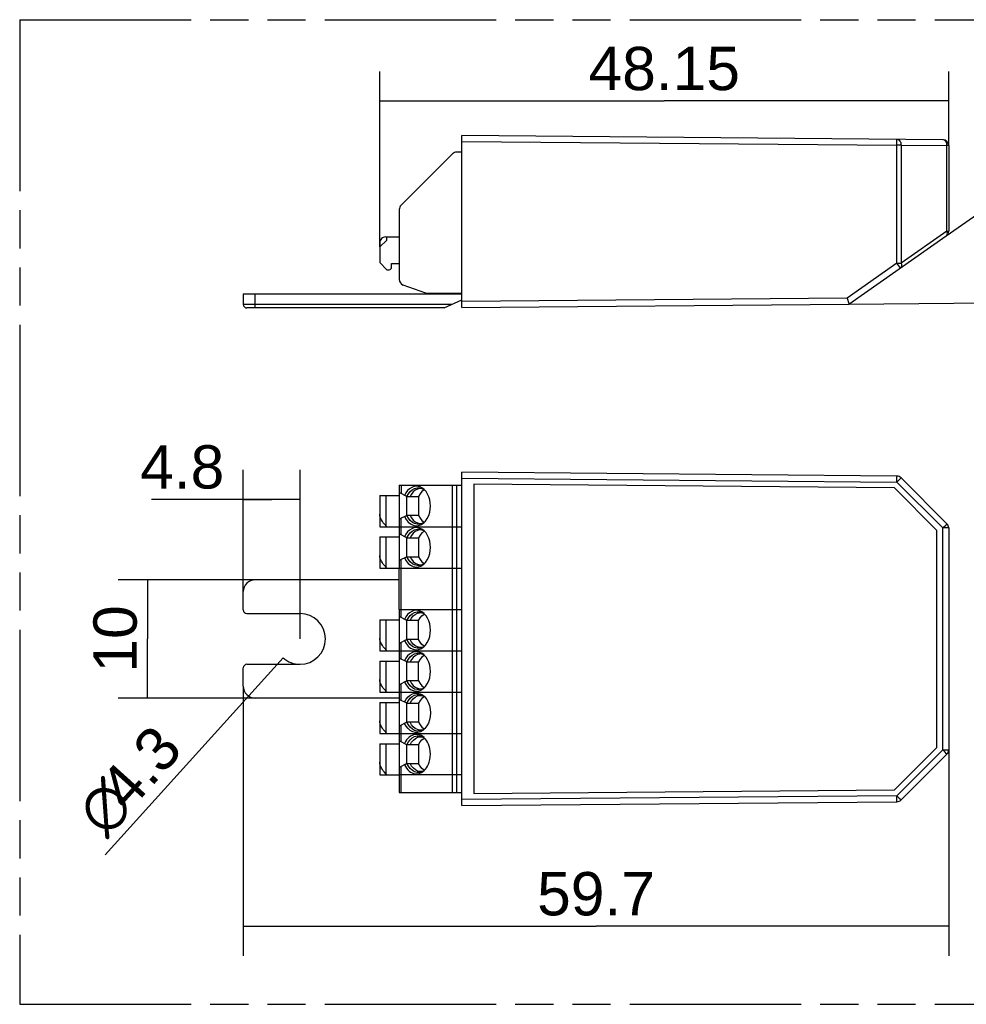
# Model space of a CAD drawing. Header units: millimetres. Extents: x 0 to 210, y 0 to 297.
# Tile 3 of 11: x 50 to 98, y 133 to 183. Entities that reach past the tile are written whole.
import ezdxf
from ezdxf.enums import TextEntityAlignment as Align

# ---------------------------------------------------------------- set-up
doc = ezdxf.new("R2010")
doc.units = ezdxf.units.MM
doc.header["$LTSCALE"] = 19.36
doc.linetypes.add('PHANTOM', pattern=[0.8, 0.45, -0.05, 0.1, -0.05, 0.1, -0.05])
doc.layers.get('0').update_dxf_attribs({"linetype": 'CONTINUOUS'})
doc.layers.add('DEFAULT_3', color=7, linetype='PHANTOM')
doc.layers.add('Z_DIM_2D', color=7, linetype='CONTINUOUS')
doc.styles.add('TEXTSTYLE_3', font='helveticaneueltw1g-ltcn.otf')
doc.styles.add('TEXTSTYLE_4', font='gdt', dxfattribs={"width": 0.7})
doc.dimstyles.new('DIMSTYLE_1', dxfattribs={"dimtxt": 2.2, "dimasz": 3.5, "dimexe": 1.5, "dimexo": 0, "dimgap": 0.55, "dimtad": 1, "dimdec": 4, "dimlfac": 1.666667, "dimdsep": 46, "dimtxsty": 'TEXTSTYLE_3', "dimblk": '_FILLED', "dimblk1": '_FILLED', "dimblk2": '_FILLED', "dimcen": 0.09, "dimclrt": 5, "dimadec": 4, "dimazin": 2, "dimtp": 0.3, "dimtm": 0.3, "dimtfac": 1, "dimtdec": 4, "dimtofl": 0, "dimtmove": 0, "dimatfit": 3, "dimldrblk": '_FILLED', "dimfxl": 0, "dimtolj": 1, "dimarcsym": 0})
doc.dimstyles.new('DIMSTYLE_2', dxfattribs={"dimtxt": 2.2, "dimasz": 3.5, "dimexe": 1.5, "dimexo": 0, "dimgap": 0.55, "dimtad": 1, "dimdec": 4, "dimlfac": 1.666667, "dimdsep": 46, "dimtxsty": 'TEXTSTYLE_3', "dimblk": '_FILLED', "dimblk1": '_FILLED', "dimblk2": '_FILLED', "dimcen": 0.09, "dimclrt": 5, "dimadec": 4, "dimazin": 2, "dimtp": 0.2, "dimtm": 0.2, "dimtfac": 1, "dimtdec": 4, "dimtofl": 0, "dimtmove": 0, "dimatfit": 3, "dimldrblk": '_FILLED', "dimfxl": 0, "dimtolj": 1, "dimarcsym": 0})
doc.dimstyles.new('DIMSTYLE_3', dxfattribs={"dimtxt": 2.2, "dimasz": 3.5, "dimexe": 1.5, "dimexo": 0, "dimtad": 1, "dimdec": 4, "dimlfac": 1.666667, "dimdsep": 46, "dimtxsty": 'TEXTSTYLE_3', "dimblk": '_FILLED', "dimblk1": '_FILLED', "dimblk2": '_FILLED', "dimcen": 0.09, "dimclrt": 5, "dimadec": 4, "dimazin": 2, "dimtp": 0.1, "dimtm": 0.1, "dimtfac": 1, "dimtdec": 4, "dimtofl": 0, "dimtmove": 0, "dimatfit": 1, "dimldrblk": '_FILLED', "dimfxl": 0, "dimtolj": 1, "dimarcsym": 0})
doc.dimstyles.new('DIMSTYLE_4', dxfattribs={"dimtxt": 2.2, "dimasz": 3.5, "dimexe": 1.5, "dimexo": 0, "dimgap": 0.55, "dimtad": 1, "dimdec": 4, "dimlfac": 1.666667, "dimdsep": 46, "dimtxsty": 'TEXTSTYLE_3', "dimblk": '_FILLED', "dimblk1": '_FILLED', "dimblk2": '_FILLED', "dimcen": 0.09, "dimclrt": 5, "dimadec": 4, "dimazin": 2, "dimtp": 0.1, "dimtm": 0.1, "dimtfac": 1, "dimtdec": 4, "dimtofl": 0, "dimtmove": 0, "dimatfit": 3, "dimldrblk": '_FILLED', "dimfxl": 0, "dimtolj": 1, "dimarcsym": 0})
doc.dimstyles.new('DIMSTYLE_5', dxfattribs={"dimtxt": 2.2, "dimasz": 3.5, "dimexe": 1.5, "dimexo": 0, "dimgap": 1.1, "dimtad": 0, "dimtih": 1, "dimtoh": 1, "dimlfac": 1.666667, "dimdsep": 46, "dimtxsty": 'TEXTSTYLE_3', "dimblk": '_FILLED', "dimblk1": '_FILLED', "dimblk2": '_FILLED', "dimcen": 0.09, "dimclrt": 5, "dimadec": 4, "dimazin": 2, "dimtp": 0.05, "dimtm": 0.05, "dimtfac": 1, "dimtdec": 65535, "dimtofl": 0, "dimtmove": 0, "dimatfit": 3, "dimldrblk": '_FILLED', "dimfxl": 0, "dimtolj": 1, "dimarcsym": 0})

# ---------------------------------------------------------------- blocks, each defined once
blk = doc.blocks.new('*D2')
at = {"layer": 'Z_DIM_2D', "color": 2, "linetype": 'Continuous', "transparency": 16777216}
for p, q in [((61.484, 148.834), (61.484, 135.146)), ((97.304, 145.599), (97.304, 135.146)), ((61.484, 136.646), (79.394, 136.646)), ((97.304, 136.646), (79.394, 136.646))]:
    blk.add_line(p, q, dxfattribs=at)
at = {"layer": 'Z_DIM_2D', "color": 5, "linetype": 'Continuous', "transparency": 16777216, "style": 'TEXTSTYLE_3'}
blk.add_text('59.7', height=2.2, dxfattribs=at).set_placement((79.394, 137.196), align=Align.CENTER)
blk = doc.blocks.new('_FILLED')
at = {"color": 0, "linetype": 'ByBlock'}
blk.add_solid([(0, 0), (-1, 0.125), (-1, -0.125)], dxfattribs=at)
blk = doc.blocks.new('_NONE')
blk = doc.blocks.new('*D5')
at = {"layer": 'Z_DIM_2D', "color": 2, "linetype": 'Continuous', "transparency": 16777216}
blk.add_line((63.5, 150.277), (54.461, 140.267), dxfattribs=at)
at = {"layer": 'Z_DIM_2D', "color": 5, "linetype": 'Continuous', "transparency": 16777216}
for s, style, p in [('4.3', 'TEXTSTYLE_3', (58.494, 145.554)), ('n', 'TEXTSTYLE_4', (56.018, 142.812))]:
    blk.add_text(s, height=2.2, rotation=47.9193, dxfattribs=dict(at, style=style)).set_placement(p, align=Align.RIGHT)
blk = doc.blocks.new('*D6')
at = {"layer": 'Z_DIM_2D', "color": 2, "linetype": 'Continuous', "transparency": 16777216}
for p, q in [((61.484, 153.634), (61.484, 159.821)), ((64.364, 151.234), (64.364, 159.821)), ((62.924, 158.321), (56.824, 158.321)), ((61.484, 158.321), (62.924, 158.321)), ((64.364, 158.321), (62.924, 158.321))]:
    blk.add_line(p, q, dxfattribs=at)
at = {"layer": 'Z_DIM_2D', "color": 5, "linetype": 'Continuous', "transparency": 16777216, "style": 'TEXTSTYLE_3'}
blk.add_text('4.8', height=2.2, dxfattribs=at).set_placement((60.518, 158.871), align=Align.RIGHT)
blk = doc.blocks.new('*D7')
at = {"layer": 'Z_DIM_2D', "color": 2, "linetype": 'Continuous', "transparency": 16777216}
for p, q in [((68.414, 171.14), (68.414, 180.052)), ((97.304, 176.287), (97.304, 180.052)), ((68.414, 178.552), (82.859, 178.552)), ((97.304, 178.552), (82.859, 178.552))]:
    blk.add_line(p, q, dxfattribs=at)
at = {"layer": 'Z_DIM_2D', "color": 5, "linetype": 'Continuous', "transparency": 16777216, "style": 'TEXTSTYLE_3'}
blk.add_text('48.15', height=2.2, dxfattribs=at).set_placement((82.859, 179.102), align=Align.CENTER)
blk = doc.blocks.new('*D8')
at = {"layer": 'Z_DIM_2D', "color": 2, "linetype": 'Continuous', "transparency": 16777216}
for p, q in [((97.176, 171.7), (105.763, 177.713)), ((92.236, 168.241), (108.748, 168.386))]:
    blk.add_line(p, q, dxfattribs=at)
for start, end in [(26.8341, 35), (0.5, 9.1094)]:
    blk.add_arc((92.236, 168.241), 15.013, start, end, dxfattribs=at)
at = {"layer": 'Z_DIM_2D', "color": 5, "linetype": 'Continuous', "transparency": 16777216}
for s, style, p in [('34.5', 'TEXTSTYLE_3', (105.801, 171.718)), ('~', 'TEXTSTYLE_4', (109.12, 171.718))]:
    blk.add_text(s, height=2.2, dxfattribs=dict(at, style=style)).set_placement(p, align=Align.CENTER)
blk = doc.blocks.new('*D9')
at = {"layer": 'Z_DIM_2D', "color": 2, "linetype": 'Continuous', "transparency": 16777216}
for p, q in [((62.084, 154.234), (55.122, 154.234)), ((56.622, 154.234), (56.622, 151.234)), ((56.622, 148.234), (56.622, 151.234)), ((62.084, 148.234), (55.122, 148.234))]:
    blk.add_line(p, q, dxfattribs=at)
at = {"layer": 'Z_DIM_2D', "color": 5, "linetype": 'Continuous', "transparency": 16777216, "style": 'TEXTSTYLE_3'}
blk.add_text('10', height=2.2, rotation=90, dxfattribs=at).set_placement((56.072, 151.234), align=Align.CENTER)

msp = doc.modelspace()

# ---------------------------------------------------------------- linework, layer by layer
at = {"color": 7, "linetype": 'Continuous'}
for p, q in [((72.584176, 168.069997), (72.584176, 176.799997)), ((97.006794, 176.586864), (72.584176, 176.799997)), ((97.304176, 176.286876), (97.304176, 171.946167)), ((69.492044, 173.25383), (72.106308, 175.868094)), ((72.584176, 175.955962), (72.318441, 175.955962)), ((69.404176, 173.041698), (69.404176, 169.487384)), ((68.714176, 171.647962), (69.404176, 171.647962)), ((68.77429, 171.479216), (68.77429, 171.648069)), ((92.236409, 168.241508), (97.176249, 171.700422)), ((68.414176, 171.139698), (68.77429, 171.479216)), ((68.414176, 171.347962), (68.414176, 170.345962)), ((68.774176, 169.985962), (68.414176, 170.345962)), ((69.014176, 170.105962), (69.014176, 170.297962)), ((69.014176, 170.297962), (69.404176, 170.297962)), ((68.774176, 169.985962), (68.894176, 169.985962)), ((70.754176, 168.785962), (69.60157, 169.205477)), ((61.484176, 168.755962), (61.484176, 168.219997)), ((61.484176, 168.755962), (72.584176, 168.755962)), ((70.754176, 168.785962), (72.584176, 168.785962)), ((71.684176, 168.039997), (61.664176, 168.039997)), ((71.684176, 168.039997), (72.584176, 168.455962)), ((72.584176, 168.069997), (92.236409, 168.2415)), ((72.584176, 142.77447), (72.584176, 159.69447)), ((94.675305, 159.501684), (72.584176, 159.69447)), ((69.404176, 159.034469), (69.404176, 154.834469)), ((69.404176, 159.034469), (72.584176, 159.034469)), ((73.184154, 159.089211), (73.184154, 143.379729)), ((94.547357, 158.902777), (73.184154, 159.089211)), ((97.216308, 157.082338), (94.884819, 159.413827)), ((68.414176, 158.512469), (68.414176, 156.934469)), ((68.414176, 158.512469), (69.404176, 158.512469)), ((70.434716, 158.908277), (70.553994, 158.877069)), ((70.550761, 158.864762), (70.486308, 158.869469)), ((70.600749, 158.851264), (70.550761, 158.864762)), ((70.553994, 158.877069), (70.666101, 158.815196)), ((70.662985, 158.825629), (70.576074, 158.895167)), ((70.679419, 158.804315), (70.664135, 158.797414)), ((96.704199, 156.745935), (94.547357, 158.902777)), ((69.794176, 157.504469), (69.794176, 158.464469)), ((69.794176, 158.464469), (70.384823, 158.464469)), ((70.384823, 158.464469), (70.384823, 157.504469)), ((69.794176, 157.504469), (69.404176, 157.309469)), ((70.384823, 157.504469), (69.794176, 157.504469)), ((70.548152, 157.089888), (70.430515, 157.058951)), ((70.486294, 157.099471), (70.550746, 157.104175)), ((70.503288, 157.033442), (70.625211, 157.110738)), ((70.666818, 157.154796), (70.548152, 157.089888)), ((70.550746, 157.104175), (70.597002, 157.116608)), ((70.555918, 157.255315), (70.664135, 157.171524)), ((70.625211, 157.110738), (70.669826, 157.149298)), ((70.664135, 157.171524), (70.679165, 157.164737)), ((68.414176, 156.934469), (69.404176, 156.934469)), ((68.774515, 156.934575), (68.714176, 156.99189)), ((70.434716, 156.808277), (70.553994, 156.777069)), ((70.550761, 156.764762), (70.486308, 156.769469)), ((70.60075, 156.751264), (70.550761, 156.764762)), ((70.553994, 156.777069), (70.666101, 156.715196)), ((70.662983, 156.72563), (70.576074, 156.795167)), ((70.679419, 156.704315), (70.664135, 156.697414)), ((96.704199, 145.723005), (96.704199, 156.745935)), ((97.304176, 156.870206), (97.304176, 145.598734)), ((68.414176, 156.412469), (68.414176, 154.834469)), ((68.414176, 156.412469), (69.404176, 156.412469)), ((69.794176, 155.404469), (69.794176, 156.364469)), ((69.794176, 156.364469), (70.384823, 156.364469)), ((70.384823, 156.364469), (70.384823, 155.404469)), ((69.794176, 155.404469), (69.404176, 155.209469)), ((69.794176, 155.404469), (70.384823, 155.404469)), ((70.486294, 154.999471), (70.550746, 155.004175)), ((70.503352, 154.933473), (70.625278, 155.010791)), ((70.666815, 155.054795), (70.548152, 154.989888)), ((70.550746, 155.004175), (70.597002, 155.016608)), ((70.555918, 155.155315), (70.664135, 155.071524)), ((70.625278, 155.010791), (70.669823, 155.049296)), ((70.664135, 155.071524), (70.679165, 155.064737)), ((68.414176, 154.834469), (72.584176, 154.834469)), ((68.774515, 154.834575), (68.714176, 154.89189)), ((70.548152, 154.989888), (70.430515, 154.958951)), ((69.404176, 154.23447), (62.084176, 154.23447)), ((61.484176, 152.70447), (61.484176, 153.63447)), ((61.664176, 152.52447), (64.364176, 152.52447)), ((69.404176, 152.734472), (69.404176, 143.434471)), ((69.404176, 152.734472), (72.584176, 152.734472)), ((70.434716, 152.60828), (70.553994, 152.577072)), ((70.486308, 152.569472), (70.55076, 152.564765)), ((70.55076, 152.564765), (70.60075, 152.551267)), ((70.553994, 152.577072), (70.666101, 152.515199)), ((70.662983, 152.525633), (70.576074, 152.59517)), ((70.664135, 152.497416), (70.679419, 152.504318)), ((68.414176, 152.212472), (68.414176, 150.634472)), ((68.414176, 152.212472), (69.404176, 152.212472)), ((69.794176, 151.204472), (69.794176, 152.164472)), ((70.384823, 152.164472), (69.794176, 152.164472)), ((70.384823, 151.204472), (70.384823, 152.164472)), ((70.555918, 152.413626), (70.664135, 152.497416)), ((69.794176, 151.204472), (69.404176, 151.009472)), ((70.384823, 151.204472), (69.794176, 151.204472)), ((68.414176, 150.634472), (69.404176, 150.634472)), ((68.774515, 150.634578), (68.714176, 150.691893)), ((70.548152, 150.789891), (70.430515, 150.758954)), ((70.434716, 150.50828), (70.553994, 150.477072)), ((70.550747, 150.804178), (70.486294, 150.799472)), ((70.503352, 150.733476), (70.625278, 150.810794)), ((70.666815, 150.854798), (70.548152, 150.789891)), ((70.597007, 150.816613), (70.550747, 150.804178)), ((70.625278, 150.810794), (70.669823, 150.849298)), ((70.679165, 150.86474), (70.664137, 150.871526)), ((68.414176, 150.112472), (68.414176, 148.534472)), ((68.414176, 150.112472), (69.404176, 150.112472)), ((69.794176, 149.104472), (69.794176, 150.064472)), ((69.794176, 150.064472), (70.384823, 150.064472)), ((70.384823, 149.104472), (70.384823, 150.064472)), ((70.550761, 150.464765), (70.486308, 150.469472)), ((70.600749, 150.451267), (70.550761, 150.464765)), ((70.553994, 150.477072), (70.666101, 150.415199)), ((70.662985, 150.425632), (70.576074, 150.49517)), ((70.679419, 150.404318), (70.664135, 150.397417)), ((61.484176, 148.83447), (61.484176, 149.76447)), ((61.664176, 149.94447), (64.364176, 149.94447)), ((69.794176, 149.104472), (69.404176, 148.909472)), ((70.384823, 149.104472), (69.794176, 149.104472)), ((68.414176, 148.534472), (69.404176, 148.534472)), ((68.774515, 148.534578), (68.714176, 148.591893)), ((70.548152, 148.689891), (70.430515, 148.658954)), ((70.486294, 148.699474), (70.550746, 148.704178)), ((70.503352, 148.633476), (70.625278, 148.710794)), ((70.666818, 148.754799), (70.548152, 148.689891)), ((70.550746, 148.704178), (70.597002, 148.716611)), ((70.555918, 148.855318), (70.664135, 148.771527)), ((70.625278, 148.710794), (70.669826, 148.749301)), ((70.664135, 148.771527), (70.679165, 148.76474)), ((69.404176, 148.23447), (62.084176, 148.23447)), ((68.414176, 148.012472), (68.414176, 146.434472)), ((68.414176, 148.012472), (69.404176, 148.012472)), ((70.434716, 148.408283), (70.554483, 148.376878)), ((70.486311, 148.369472), (70.550765, 148.364765)), ((70.550765, 148.364765), (70.600825, 148.351271)), ((70.554483, 148.376878), (70.666101, 148.315202)), ((70.587441, 148.387365), (70.663252, 148.326262)), ((70.679421, 148.304319), (70.664135, 148.297416)), ((69.794176, 147.004472), (69.794176, 147.964472)), ((69.794176, 147.964472), (70.384823, 147.964472)), ((70.384823, 147.964472), (70.384823, 147.004472)), ((69.794176, 147.004472), (69.404176, 146.809472)), ((70.384823, 147.004472), (69.794176, 147.004472)), ((70.548684, 146.5901), (70.430514, 146.558951)), ((70.55075, 146.604178), (70.486297, 146.599472)), ((70.666846, 146.654812), (70.548684, 146.5901)), ((70.597102, 146.616616), (70.55075, 146.604178)), ((70.555918, 146.755318), (70.664135, 146.671527)), ((70.66927, 146.650385), (70.597306, 146.589641)), ((70.664135, 146.671527), (70.679167, 146.664739)), ((68.414176, 146.434472), (69.404176, 146.434472)), ((68.774515, 146.434578), (68.714176, 146.491893)), ((70.434716, 146.308282), (70.554459, 146.276887)), ((70.486308, 146.269472), (70.553974, 146.264283)), ((70.605496, 146.274192), (70.529408, 146.323404)), ((70.553974, 146.264283), (70.600062, 146.25169)), ((70.554459, 146.276887), (70.666101, 146.215201)), ((70.555596, 146.113312), (70.663549, 146.197072)), ((70.662964, 146.225651), (70.605496, 146.274192)), ((70.663549, 146.197072), (70.682733, 146.20577)), ((68.414176, 145.912472), (68.414176, 144.334472)), ((68.414176, 145.912472), (69.404176, 145.912472)), ((69.794176, 144.904472), (69.794176, 145.864472)), ((70.384823, 145.864472), (69.794176, 145.864472)), ((70.384823, 145.864472), (70.384823, 144.904472)), ((94.547357, 143.566163), (96.704199, 145.723005)), ((94.884819, 143.055113), (97.216308, 145.386602)), ((69.794176, 144.904472), (69.404176, 144.709472)), ((69.794176, 144.904472), (70.384823, 144.904472)), ((70.554663, 144.504769), (70.486295, 144.499474)), ((70.666788, 144.554781), (70.548624, 144.490076)), ((70.596108, 144.516078), (70.554663, 144.504769)), ((70.604214, 144.494663), (70.669802, 144.549278)), ((70.679131, 144.564711), (70.664587, 144.571258)), ((68.414176, 144.334472), (69.404176, 144.334472)), ((68.774515, 144.334578), (68.714176, 144.391893)), ((70.548624, 144.490076), (70.430514, 144.458952)), ((73.184154, 143.379729), (94.547357, 143.566163)), ((69.404176, 143.434471), (72.584176, 143.434471)), ((72.584176, 142.77447), (94.675305, 142.967256))]:
    msp.add_line(p, q, dxfattribs=at)
at = {"color": 9, "linetype": 'Continuous'}
for p, q in [((72.584176, 176.500009), (94.675305, 176.307222)), ((94.676318, 176.47388), (94.676318, 176.556646)), ((94.675305, 176.307222), (94.676318, 176.47388)), ((94.884819, 176.307222), (94.675305, 176.307222)), ((94.675305, 170.313641), (94.675305, 176.307222)), ((94.884819, 176.307222), (97.216308, 176.286876)), ((94.884819, 176.307222), (94.884819, 170.313641)), ((97.304176, 176.286876), (97.216308, 176.286876)), ((97.216308, 171.946167), (97.216308, 176.286876)), ((97.216308, 171.946167), (94.884819, 170.313641)), ((97.216308, 171.946167), (97.304176, 171.946167)), ((94.675305, 170.313641), (92.143248, 168.540675)), ((94.675305, 170.313641), (94.884819, 170.313641)), ((94.770191, 170.177494), (94.675305, 170.313641)), ((62.084176, 168.039997), (62.084176, 168.755962)), ((92.143248, 168.540675), (72.584176, 168.369986)), ((72.073632, 168.219997), (61.484176, 168.219997)), ((69.492044, 159.034469), (69.492044, 158.615535)), ((72.106308, 143.434471), (72.106308, 159.034469)), ((72.318441, 143.434471), (72.318441, 159.034469)), ((72.584176, 159.394481), (94.675305, 159.201689)), ((94.675305, 159.201692), (94.676318, 159.36834)), ((94.675305, 159.201689), (97.006794, 156.870206)), ((94.676318, 159.36834), (94.676318, 159.451114)), ((94.869482, 159.397498), (94.824473, 159.35164)), ((68.714176, 158.512469), (68.714176, 156.99189)), ((69.492044, 156.515535), (69.492044, 157.353403)), ((97.155561, 157.019745), (97.200785, 157.065816)), ((69.404176, 156.934469), (72.584176, 156.934469)), ((97.304176, 156.870206), (97.006794, 156.870206)), ((97.006794, 145.598734), (97.006794, 156.870206)), ((68.714176, 156.412469), (68.714176, 154.89189)), ((69.492044, 152.315538), (69.492044, 155.253403)), ((68.714176, 152.212472), (68.714176, 150.691893)), ((69.492044, 150.215538), (69.492044, 151.053406)), ((69.404176, 150.634472), (72.584176, 150.634472)), ((68.714176, 150.112472), (68.714176, 148.591893)), ((69.404176, 148.534472), (72.584176, 148.534472)), ((69.492044, 148.115538), (69.492044, 148.953406)), ((68.714176, 148.012472), (68.714176, 146.491893)), ((69.492044, 146.015538), (69.492044, 146.853406)), ((69.404176, 146.434472), (72.584176, 146.434472)), ((68.714176, 145.912472), (68.714176, 144.391893)), ((97.006794, 145.598734), (94.675305, 143.267251)), ((97.123796, 145.481286), (97.006793, 145.598736)), ((97.006794, 145.598734), (97.304176, 145.598734)), ((69.492044, 143.434471), (69.492044, 144.753406)), ((72.584176, 144.334472), (69.404176, 144.334471)), ((94.675305, 143.267251), (72.584176, 143.074459)), ((94.675304, 143.267246), (94.79249, 143.149612)), ((94.676318, 143.100587), (94.675305, 143.267248))]:
    msp.add_line(p, q, dxfattribs=at)
at = {"color": 6, "linetype": 'Continuous'}
msp.add_line((69.404176, 152.734469), (69.404176, 154.834469), dxfattribs=at)
at = {"color": 9, "linetype": 'Continuous'}
for points in [[(94.675304, 176.607211), (94.716539, 176.601114), (94.756103, 176.583773), (94.79249, 176.555838), (94.824281, 176.518395), (94.850256, 176.472903), (94.869421, 176.42116), (94.88107, 176.365225), (94.884819, 176.307222)], [(94.676318, 176.556646), (94.676108, 176.584369), (94.675766, 176.601443), (94.675305, 176.607211)], [(97.216308, 176.286876), (97.212519, 176.345175), (97.200785, 176.401251), (97.181555, 176.452966), (97.155561, 176.498348), (97.123796, 176.535667), (97.087469, 176.5635), (97.047966, 176.580785), (97.006793, 176.586864)], [(97.176249, 171.700422), (97.202827, 171.725775), (97.222089, 171.759245), (97.233327, 171.799598), (97.236125, 171.845349), (97.230382, 171.894812), (97.216308, 171.946167)], [(94.84476, 170.067895), (94.841817, 170.072827), (94.832414, 170.086953), (94.816913, 170.109736), (94.770191, 170.177494)], [(94.884819, 170.313641), (94.898807, 170.262721), (94.904617, 170.21341), (94.901905, 170.16749), (94.890676, 170.126901), (94.871388, 170.093313), (94.84476, 170.067895)], [(94.676318, 159.451114), (94.676108, 159.47884), (94.675766, 159.495915), (94.675305, 159.501684)], [(94.824473, 159.35164), (94.716688, 159.243131), (94.675304, 159.201694)], [(94.884819, 159.413827), (94.881086, 159.409589), (94.869482, 159.397498)], [(97.006793, 156.870205), (97.047966, 156.911431), (97.155561, 157.019745)], [(97.200785, 157.065816), (97.212519, 157.078039), (97.216308, 157.082338)], [(97.216308, 145.386602), (97.212519, 145.390901), (97.200785, 145.403124), (97.181555, 145.422805), (97.123796, 145.481286)], [(94.675305, 142.967256), (94.675766, 142.973024), (94.676108, 142.990098), (94.676318, 143.017822), (94.676318, 143.100587)], [(94.79249, 143.149612), (94.850256, 143.091122), (94.869421, 143.071506), (94.88107, 143.059369), (94.884819, 143.055113)]]:
    msp.add_lwpolyline(points, dxfattribs=at)
at = {"color": 7, "linetype": 'Continuous'}
for points in [[(68.714176, 171.647962), (68.650042, 171.641027), (68.592663, 171.622252), (68.544518, 171.595381), (68.503491, 171.561531), (68.468947, 171.52077), (68.441151, 171.472288), (68.421503, 171.413857), (68.414176, 171.347962)], [(92.143248, 168.540675), (92.162626, 168.481013), (92.21092, 168.326792)], [(92.21092, 168.326792), (92.230338, 168.263485), (92.235027, 168.247055), (92.236387, 168.2415)], [(69.794176, 158.464469), (69.426402, 158.648429), (69.41426, 158.654469), (69.406728, 158.658157), (69.404176, 158.659469)], [(70.576074, 158.895167), (70.473041, 158.949739), (70.365846, 158.979247), (70.25572, 158.986967), (70.143976, 158.972248), (70.034157, 158.929008), (69.927567, 158.859969), (69.82909, 158.768725), (69.744018, 158.655928), (69.674712, 158.524201)], [(69.794176, 158.464469), (69.867037, 158.601036), (69.957988, 158.717838), (70.064352, 158.810676), (70.1819, 158.876705), (70.307763, 158.909452), (70.434716, 158.908277)], [(70.486308, 158.869469), (70.436127, 158.866619), (70.323177, 158.83887), (70.215702, 158.782447), (70.117308, 158.699243), (70.031298, 158.592051), (69.960559, 158.464469)], [(70.664135, 158.797414), (70.555918, 158.713623), (70.463538, 158.603082), (70.384823, 158.464469)], [(70.984896, 157.984328), (70.976123, 158.144249), (70.948832, 158.302059), (70.902843, 158.4538), (70.839842, 158.592659), (70.76236, 158.714113), (70.673045, 158.816037), (70.662985, 158.825629)], [(68.714176, 156.99189), (68.650042, 157.061397), (68.592663, 157.132076), (68.544518, 157.204018), (68.503491, 157.276948), (68.468947, 157.350695), (68.441151, 157.425045), (68.421503, 157.49969), (68.414176, 157.574733)], [(70.430515, 157.058951), (70.306831, 157.058817), (70.184905, 157.090902), (70.068542, 157.154277), (69.962168, 157.24676), (69.8697, 157.364879), (69.794176, 157.504469)], [(69.960559, 157.504469), (70.031296, 157.376887), (70.117305, 157.269694), (70.215698, 157.186488), (70.323171, 157.130068), (70.436115, 157.102322), (70.486294, 157.099471)], [(70.384823, 157.504469), (70.463538, 157.365856), (70.555918, 157.255315)], [(70.669826, 157.149298), (70.735065, 157.218691), (70.825754, 157.352947), (70.8972, 157.504614), (70.948131, 157.66499), (70.976248, 157.826666), (70.984896, 157.984328)], [(69.674712, 157.444737), (69.756301, 157.296066), (69.857257, 157.170637), (69.974278, 157.073598), (70.102684, 157.009407), (70.237467, 156.980824), (70.372998, 156.989223), (70.503288, 157.033442)], [(69.794176, 156.364469), (69.426402, 156.548429), (69.41426, 156.554469), (69.406728, 156.558157), (69.404176, 156.559469)], [(70.576074, 156.795167), (70.473041, 156.849739), (70.365846, 156.879247), (70.25572, 156.886967), (70.143976, 156.872248), (70.034157, 156.829008), (69.927567, 156.759969), (69.82909, 156.668725), (69.744018, 156.555928), (69.674712, 156.424201)], [(69.794176, 156.364469), (69.867037, 156.501036), (69.957988, 156.617838), (70.064352, 156.710676), (70.1819, 156.776705), (70.307763, 156.809452), (70.434716, 156.808277)], [(70.486308, 156.769469), (70.436127, 156.766619), (70.323177, 156.73887), (70.215702, 156.682447), (70.117308, 156.599243), (70.031298, 156.492051), (69.960559, 156.364469)], [(70.664135, 156.697414), (70.555918, 156.613623), (70.463538, 156.503082), (70.384823, 156.364469)], [(70.984896, 155.884328), (70.976123, 156.044249), (70.948832, 156.202059), (70.902843, 156.3538), (70.839842, 156.492659), (70.76236, 156.614113), (70.673045, 156.716037), (70.662983, 156.72563)], [(70.669823, 155.049296), (70.735123, 155.118761), (70.825797, 155.253024), (70.897226, 155.404679), (70.948141, 155.565033), (70.97625, 155.726688), (70.984896, 155.884328)], [(68.714176, 154.89189), (68.650042, 154.961397), (68.592663, 155.032076), (68.544518, 155.104018), (68.503491, 155.176948), (68.468947, 155.250695), (68.441151, 155.325045), (68.421503, 155.39969), (68.414176, 155.474733)], [(69.674712, 155.344737), (69.756308, 155.196057), (69.857272, 155.070622), (69.974304, 154.973581), (70.10272, 154.909394), (70.237514, 154.880821), (70.373053, 154.889233), (70.503352, 154.933473)], [(70.430515, 154.958951), (70.306831, 154.958817), (70.184905, 154.990902), (70.068542, 155.054277), (69.962168, 155.14676), (69.8697, 155.264879), (69.794176, 155.404469)], [(69.960559, 155.404469), (70.031296, 155.276887), (70.117305, 155.169694), (70.215698, 155.086488), (70.323171, 155.030068), (70.436115, 155.002322), (70.486294, 154.999471)], [(70.384823, 155.404469), (70.463538, 155.265856), (70.555918, 155.155315)], [(70.576074, 152.59517), (70.473041, 152.649742), (70.365846, 152.679249), (70.25572, 152.686969), (70.143976, 152.672251), (70.034157, 152.62901), (69.927567, 152.559972), (69.82909, 152.468728), (69.744018, 152.355931), (69.674712, 152.224204)], [(69.794176, 152.164472), (69.867037, 152.301039), (69.957988, 152.417841), (70.064352, 152.510679), (70.1819, 152.576708), (70.307763, 152.609454), (70.434716, 152.60828)], [(69.960559, 152.164472), (70.031298, 152.292054), (70.117308, 152.399246), (70.215701, 152.48245), (70.323177, 152.538873), (70.436127, 152.566622), (70.486308, 152.569472)], [(70.984896, 151.684331), (70.976123, 151.844252), (70.948832, 152.002061), (70.902843, 152.153803), (70.839842, 152.292661), (70.76236, 152.414116), (70.673045, 152.51604), (70.662983, 152.525633)], [(69.794176, 152.164472), (69.426402, 152.348432), (69.41426, 152.354472), (69.406728, 152.35816), (69.404176, 152.359472)], [(70.384823, 152.164472), (70.463538, 152.303084), (70.555918, 152.413626)], [(70.669823, 150.849298), (70.735123, 150.918764), (70.825797, 151.053027), (70.897226, 151.204681), (70.948141, 151.365036), (70.97625, 151.526691), (70.984896, 151.684331)], [(68.714176, 150.691893), (68.650042, 150.7614), (68.592663, 150.832079), (68.544518, 150.90402), (68.503491, 150.976951), (68.468947, 151.050698), (68.441151, 151.125047), (68.421503, 151.199693), (68.414176, 151.274736)], [(69.674712, 151.14474), (69.756308, 150.99606), (69.857272, 150.870625), (69.974304, 150.773584), (70.10272, 150.709397), (70.237514, 150.680823), (70.373053, 150.689236), (70.503352, 150.733476)], [(70.430515, 150.758954), (70.306831, 150.75882), (70.184905, 150.790905), (70.068542, 150.85428), (69.962168, 150.946763), (69.8697, 151.064882), (69.794176, 151.204472)], [(70.486294, 150.799472), (70.436116, 150.802322), (70.323171, 150.830071), (70.215698, 150.886494), (70.117305, 150.969697), (70.031297, 151.076889), (69.960559, 151.204472)], [(70.664137, 150.871526), (70.555919, 150.955317), (70.463538, 151.065859), (70.384823, 151.204472)], [(70.576074, 150.49517), (70.473041, 150.549742), (70.365846, 150.57925), (70.25572, 150.58697), (70.143976, 150.572251), (70.034157, 150.529011), (69.927567, 150.459972), (69.82909, 150.368728), (69.744018, 150.255931), (69.674712, 150.124204)], [(69.794176, 150.064472), (69.867037, 150.201039), (69.957988, 150.317841), (70.064352, 150.410679), (70.1819, 150.476708), (70.307763, 150.509455), (70.434716, 150.50828)], [(69.794176, 150.064472), (69.426402, 150.248432), (69.41426, 150.254472), (69.406728, 150.25816), (69.404176, 150.259472)], [(70.486308, 150.469472), (70.436127, 150.466622), (70.323177, 150.438873), (70.215702, 150.38245), (70.117308, 150.299246), (70.031298, 150.192054), (69.960559, 150.064472)], [(70.664135, 150.397417), (70.555918, 150.313626), (70.463538, 150.203085), (70.384823, 150.064472)], [(70.984896, 149.584331), (70.976123, 149.744252), (70.948832, 149.902062), (70.902843, 150.053803), (70.839842, 150.192662), (70.76236, 150.314116), (70.673045, 150.41604), (70.662985, 150.425632)], [(70.669826, 148.749301), (70.735123, 148.818764), (70.825797, 148.953027), (70.897226, 149.104682), (70.948141, 149.265036), (70.97625, 149.426691), (70.984896, 149.584331)], [(68.714176, 148.591893), (68.650042, 148.6614), (68.592663, 148.732079), (68.544518, 148.804021), (68.503491, 148.876951), (68.468947, 148.950698), (68.441151, 149.025048), (68.421503, 149.099693), (68.414176, 149.174736)], [(69.674712, 149.04474), (69.756308, 148.89606), (69.857272, 148.770625), (69.974304, 148.673584), (70.10272, 148.609397), (70.237514, 148.580824), (70.373053, 148.589236), (70.503352, 148.633476)], [(70.430515, 148.658954), (70.306831, 148.65882), (70.184905, 148.690905), (70.068542, 148.75428), (69.962168, 148.846763), (69.8697, 148.964882), (69.794176, 149.104472)], [(69.960559, 149.104472), (70.031296, 148.97689), (70.117305, 148.869697), (70.215698, 148.786491), (70.323171, 148.730071), (70.436115, 148.702325), (70.486294, 148.699474)], [(70.384823, 149.104472), (70.463538, 148.965859), (70.555918, 148.855318)], [(69.794176, 147.964472), (69.426402, 148.148432), (69.41426, 148.154472), (69.406728, 148.15816), (69.404176, 148.159472)], [(69.674712, 148.024204), (69.755142, 148.169893), (69.847993, 148.288891), (69.954131, 148.382068), (70.070956, 148.446815), (70.198176, 148.481349), (70.329739, 148.484056), (70.461757, 148.45182), (70.587441, 148.387365)], [(69.794176, 147.964472), (69.867036, 148.101039), (69.957987, 148.217842), (70.064351, 148.31068), (70.181899, 148.37671), (70.307762, 148.409457), (70.434716, 148.408283)], [(69.960559, 147.964472), (70.031299, 148.092055), (70.11731, 148.199247), (70.215705, 148.282451), (70.32318, 148.338873), (70.436131, 148.366622), (70.486311, 148.369472)], [(70.664135, 148.297416), (70.555918, 148.213625), (70.463538, 148.103084), (70.384823, 147.964472)], [(70.663252, 148.326262), (70.698828, 148.290707), (70.795539, 148.166851), (70.875629, 148.018943), (70.935838, 147.85257), (70.971772, 147.675195), (70.984896, 147.484331)], [(68.714176, 146.491893), (68.650042, 146.5614), (68.592663, 146.632079), (68.544518, 146.70402), (68.503491, 146.776951), (68.468947, 146.850698), (68.441151, 146.925047), (68.421503, 146.999693), (68.414176, 147.074736)], [(70.430514, 146.558951), (70.306829, 146.558817), (70.184903, 146.590903), (70.068541, 146.654278), (69.962167, 146.746762), (69.869699, 146.864881), (69.794176, 147.004472)], [(70.486297, 146.599472), (70.436119, 146.602321), (70.323175, 146.63007), (70.215701, 146.686492), (70.117307, 146.769696), (70.031298, 146.876888), (69.960559, 147.004472)], [(70.384823, 147.004472), (70.463538, 146.865859), (70.555918, 146.755318)], [(70.984896, 147.484331), (70.972028, 147.298552), (70.937879, 147.125661), (70.881895, 146.963991), (70.805735, 146.818543), (70.709048, 146.691475), (70.66927, 146.650385)], [(70.597306, 146.589641), (70.474218, 146.520739), (70.344727, 146.484395), (70.213805, 146.483461), (70.085062, 146.515967), (69.962206, 146.582429), (69.849908, 146.678255), (69.754815, 146.798472), (69.674712, 146.94474)], [(69.794176, 145.864472), (69.426402, 146.048432), (69.41426, 146.054472), (69.406728, 146.05816), (69.404176, 146.059472)], [(70.529408, 146.323404), (70.45069, 146.357986), (70.37011, 146.378526), (70.289251, 146.386781), (70.208553, 146.383897), (70.128974, 146.368128), (70.051502, 146.337799), (69.97641, 146.294854), (69.904619, 146.241476), (69.837329, 146.177698), (69.775842, 146.102989), (69.721357, 146.017939), (69.674712, 145.924204)], [(69.794176, 145.864472), (69.867036, 146.001039), (69.957987, 146.117842), (70.064351, 146.21068), (70.181899, 146.276709), (70.307762, 146.309456), (70.434716, 146.308282)], [(69.960559, 145.864472), (70.032109, 145.993266), (70.119515, 146.101514), (70.220429, 146.185622), (70.32988, 146.241376), (70.441681, 146.267218), (70.486308, 146.269472)], [(70.384823, 145.864472), (70.463405, 146.002881), (70.555596, 146.113312)], [(70.984896, 145.384331), (70.977879, 145.527746), (70.957665, 145.661772), (70.926499, 145.784404), (70.886839, 145.894176), (70.841467, 145.989646), (70.791074, 146.073579), (70.736322, 146.147259), (70.675682, 146.213469), (70.662964, 146.225651)], [(70.669802, 144.549278), (70.735818, 144.619605), (70.790249, 144.693927), (70.839761, 144.77887), (70.884949, 144.874617), (70.925379, 144.983786), (70.957299, 145.105854), (70.977674, 145.240244), (70.984896, 145.384331)], [(68.714176, 144.391893), (68.650042, 144.4614), (68.592663, 144.532079), (68.544518, 144.60402), (68.503491, 144.676951), (68.468947, 144.750698), (68.441151, 144.825047), (68.421503, 144.899693), (68.414176, 144.974736)], [(69.674712, 144.84474), (69.721908, 144.751769), (69.776509, 144.666909), (69.837584, 144.591494), (69.904286, 144.526482), (69.975892, 144.472543), (70.051224, 144.430494), (70.128905, 144.400893), (70.208371, 144.38385), (70.288886, 144.379645), (70.369578, 144.388553), (70.449757, 144.410792), (70.528118, 144.446184), (70.604214, 144.494663)], [(70.430514, 144.458952), (70.30683, 144.458818), (70.184904, 144.490903), (70.068541, 144.554278), (69.962168, 144.646762), (69.869699, 144.764881), (69.794176, 144.904472)], [(70.486295, 144.499474), (70.442364, 144.501658), (70.330575, 144.527312), (70.220901, 144.583003), (70.119747, 144.667189), (70.032194, 144.775548), (69.960559, 144.904472)], [(70.664587, 144.571258), (70.55618, 144.655063), (70.463654, 144.765692), (70.384823, 144.904472)]]:
    msp.add_lwpolyline(points, dxfattribs=at)
for centre, radius, start, end in [((97.004176, 176.286876), 0.3, 0, 89.5), ((72.318441, 175.655962), 0.3, 90, 135), ((69.704176, 173.041698), 0.3, 135, 180), ((97.004176, 171.946167), 0.3, 305, 360), ((68.894176, 170.105962), 0.12, 270, 360), ((69.704176, 169.487384), 0.3, 180, 250), ((61.664176, 168.219997), 0.18, 180, 270), ((94.672687, 159.201695), 0.3, 45, 89.5), ((97.004176, 156.870206), 0.3, 0, 45), ((62.084176, 153.63447), 0.6, 90, 180), ((61.664176, 152.70447), 0.18, 180, 270), ((64.364176, 151.23447), 1.29, 270, 90), ((61.664176, 149.76447), 0.18, 90, 180), ((62.084176, 148.83447), 0.6, 180, 270), ((97.004176, 145.598734), 0.3, 315, 360), ((94.672687, 143.267245), 0.3, 270.5, 315)]:
    msp.add_arc(centre, radius, start, end, dxfattribs=at)
at = {"layer": 'DEFAULT_3', "color": 7, "linetype": 'PHANTOM'}
for p, q in [((50.128636, 182.68), (50.128636, 132.68)), ((50.128636, 182.68), (150.128636, 182.68)), ((50.128636, 132.68), (150.128636, 132.68))]:
    msp.add_line(p, q, dxfattribs=at)
at = {"layer": 'Z_DIM_2D', "color": 2, "linetype": 'Continuous'}
msp.add_arc((64.364176, 151.23447), 1.29, 227.9192592, 270, dxfattribs=at)

# ---------------------------------------------------------------- dimensions: what is measured, and where the dimension line sits
for base, p1, p2, dimstyle, picture, middle in [((97.304176, 178.551741), (68.414176, 171.139698), (97.304176, 176.286876), 'DIMSTYLE_1', '*D7', (82.842756, 178.551741)), ((64.364176, 158.321312), (61.484176, 153.63447), (64.364176, 151.23447), 'DIMSTYLE_4', '*D6', (58.654997, 158.321312)), ((97.304176, 136.645995), (61.484176, 148.83447), (97.304176, 145.598734), 'DIMSTYLE_1', '*D2', (79.394175, 136.645995))]:
    dim = msp.add_linear_dim(base=base, p1=p1, p2=p2, dimstyle=dimstyle, override={"dimblk1": 'NONE', "dimblk2": 'NONE', "dimsah": 1}, dxfattribs=at)
    dim.commit()
    dim.dimension.update_dxf_attribs({"geometry": picture, "text_midpoint": middle, "dimtype": 160})
dim = msp.add_angular_dim_2l(base=(106.5342852, 172.8182898), line1=((92.0862771, 168.2401896), (92.2363969, 168.2414997)), line2=((97.0532738, 171.6143132), (97.1762494, 171.7004216)), dimstyle='DIMSTYLE_5', override={"dimblk1": 'NONE', "dimblk2": 'NONE', "dimsah": 1}, dxfattribs=at)
dim.commit()
dim.dimension.update_dxf_attribs({"geometry": '*D8', "text_midpoint": (106.5342852, 172.8182898), "dimtype": 162})
dim = msp.add_linear_dim(base=(56.621715, 148.23447), p1=(62.084176, 154.23447), p2=(62.084176, 148.23447), angle=270, dimstyle='DIMSTYLE_2', override={"dimblk1": 'NONE', "dimblk2": 'NONE', "dimsah": 1}, dxfattribs=at)
dim.commit()
dim.dimension.update_dxf_attribs({"geometry": '*D9', "text_midpoint": (56.621715, 151.279618), "dimtype": 160})
dim = msp.add_diameter_dim_2p(p1=(63.499648, 150.277031), p2=(65.228705, 152.19191), text='%%c<>', dimstyle='DIMSTYLE_3', override={"dimpost": '<>', "dimblk1": 'NONE', "dimblk2": 'NONE', "dimsah": 1}, dxfattribs=at)
dim.commit()
dim.dimension.update_dxf_attribs({"geometry": '*D5', "text_midpoint": (55.456714, 143.831758), "dimtype": 163})

doc.saveas('drawing.dxf')
